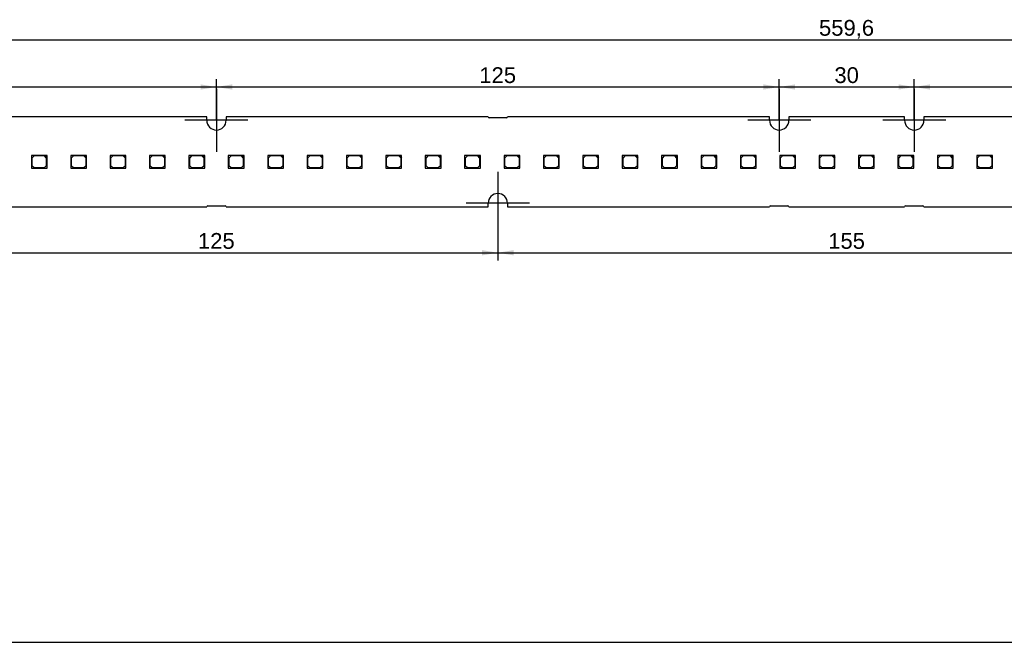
# Model space of a CAD drawing. Header units: millimetres. Extents: x 7 to 819, y 6 to 587.
# Tile 4 of 18: x 236 to 455, y 15 to 153. Entities that reach past the tile are written whole.
import ezdxf
from ezdxf.enums import TextEntityAlignment as Align
from ezdxf.lldxf.tags import DXFTag

# ---------------------------------------------------------------- set-up
doc = ezdxf.new("R2010")
doc.units = ezdxf.units.MM
doc.layers.add('Default', color=7, linetype='Continuous')
doc.layers.add('LINLED_560X20MM_', color=7, linetype='Continuous')
doc.styles.add('SEACAD_Arial', font='arial.ttf')
tags = doc.linetypes.add('CENTER2', pattern=[28.575, 19.05, -3.175, 3.175, -3.175]).pattern_tags.tags
tags[10:11] = [DXFTag(74, 4), DXFTag(75, 0), DXFTag(340, '0'), DXFTag(46, 0.0), DXFTag(50, 0.0), DXFTag(44, 0.0), DXFTag(45, 0.0)]
tags[8:9] = [DXFTag(74, 4), DXFTag(75, 0), DXFTag(340, '0'), DXFTag(46, 0.0), DXFTag(50, 0.0), DXFTag(44, 0.0), DXFTag(45, 0.0)]
tags[6:7] = [DXFTag(74, 4), DXFTag(75, 0), DXFTag(340, '0'), DXFTag(46, 0.0), DXFTag(50, 0.0), DXFTag(44, 0.0), DXFTag(45, 0.0)]
tags[4:5] = [DXFTag(74, 4), DXFTag(75, 0), DXFTag(340, '0'), DXFTag(46, 0.0), DXFTag(50, 0.0), DXFTag(44, 0.0), DXFTag(45, 0.0)]
doc.dimstyles.new('ISO', dxfattribs={"dimtxt": 3.5, "dimasz": 3.5, "dimexe": 1.75, "dimexo": 0, "dimgap": 0.875, "dimtad": 1, "dimtxsty": 'SEACAD_Arial', "dimblk1": '_SE_FILLED', "dimblk2": '_SE_FILLED', "dimsah": 1, "dimcen": 1.75, "dimadec": 0, "dimazin": 0, "dimtfac": 0.5, "dimtdec": 3, "dimtmove": 0, "dimatfit": 3, "dimfxl": 1, "dimarcsym": 0})

# ---------------------------------------------------------------- blocks, each defined once
blk = doc.blocks.new('SEANNOT_GROUP2')
at = {"layer": 'Default', "color": 7, "linetype": 'CENTER2'}
for p, q in [((280.15, 137.55), (280.15, 123.55)), ((287.15, 130.55), (273.15, 130.55))]:
    blk.add_line(p, q, dxfattribs=at)
blk = doc.blocks.new('SEANNOT_GROUP3')
at = {"layer": 'Default', "color": 7, "linetype": 'CENTER2'}
for p, q in [((342.65, 119.15), (342.65, 105.15)), ((349.65, 112.15), (335.65, 112.15))]:
    blk.add_line(p, q, dxfattribs=at)
blk = doc.blocks.new('SEANNOT_GROUP4')
at = {"layer": 'Default', "color": 7, "linetype": 'CENTER2'}
for p, q in [((405.15, 137.55), (405.15, 123.55)), ((412.15, 130.55), (398.15, 130.55))]:
    blk.add_line(p, q, dxfattribs=at)
blk = doc.blocks.new('SEANNOT_GROUP5')
at = {"layer": 'Default', "color": 7, "linetype": 'CENTER2'}
for p, q in [((435.15, 137.55), (435.15, 123.55)), ((442.15, 130.55), (428.15, 130.55))]:
    blk.add_line(p, q, dxfattribs=at)
blk = doc.blocks.new('SE1')
at = {"layer": 'LINLED_560X20MM_', "color": 7, "linetype": 'Continuous'}
for p, q in [((278, 131.35), (219.8, 131.35)), ((278, 130.55), (278, 131.35)), ((340.5, 131.35), (282.3, 131.35)), ((282.3, 131.35), (282.3, 130.55)), ((403, 131.35), (344.8, 131.35)), ((403, 130.55), (403, 131.35)), ((433, 131.35), (407.3, 131.35)), ((407.3, 131.35), (407.3, 130.55)), ((433, 130.55), (433, 131.35)), ((495.5, 131.35), (437.3, 131.35)), ((437.3, 131.35), (437.3, 130.55)), ((344.55, 131.1), (340.75, 131.1)), ((242.03, 122.75), (239.03, 122.75)), ((239.03, 122.75), (239.03, 119.95)), ((239.63, 122.65), (239.13, 122.15)), ((241.93, 122.65), (239.63, 122.65)), ((242.43, 122.15), (241.93, 122.65)), ((242.53, 122.75), (242.03, 122.75)), ((242.03, 122.75), (242.53, 122.25)), ((242.53, 122.25), (242.53, 122.75)), ((250.78, 122.75), (247.78, 122.75)), ((247.78, 122.75), (247.78, 119.95)), ((248.38, 122.65), (247.88, 122.15)), ((250.68, 122.65), (248.38, 122.65)), ((251.18, 122.15), (250.68, 122.65)), ((251.28, 122.75), (250.78, 122.75)), ((250.78, 122.75), (251.28, 122.25)), ((251.28, 122.25), (251.28, 122.75)), ((259.53, 122.75), (256.53, 122.75)), ((256.53, 122.75), (256.53, 119.95)), ((257.13, 122.65), (256.63, 122.15)), ((259.43, 122.65), (257.13, 122.65)), ((259.93, 122.15), (259.43, 122.65)), ((260.03, 122.75), (259.53, 122.75)), ((259.53, 122.75), (260.03, 122.25)), ((260.03, 122.25), (260.03, 122.75)), ((268.28, 122.75), (265.28, 122.75)), ((265.28, 122.75), (265.28, 119.95)), ((265.88, 122.65), (265.38, 122.15)), ((268.18, 122.65), (265.88, 122.65)), ((268.68, 122.15), (268.18, 122.65)), ((268.78, 122.75), (268.28, 122.75)), ((268.28, 122.75), (268.78, 122.25)), ((268.78, 122.25), (268.78, 122.75)), ((277.03, 122.75), (274.03, 122.75)), ((274.03, 122.75), (274.03, 119.95)), ((274.63, 122.65), (274.13, 122.15)), ((276.93, 122.65), (274.63, 122.65)), ((277.43, 122.15), (276.93, 122.65)), ((277.53, 122.75), (277.03, 122.75)), ((277.03, 122.75), (277.53, 122.25)), ((277.53, 122.25), (277.53, 122.75)), ((285.78, 122.75), (282.78, 122.75)), ((282.78, 122.75), (282.78, 119.95)), ((283.38, 122.65), (282.88, 122.15)), ((285.68, 122.65), (283.38, 122.65)), ((286.18, 122.15), (285.68, 122.65)), ((286.28, 122.75), (285.78, 122.75)), ((285.78, 122.75), (286.28, 122.25)), ((286.28, 122.25), (286.28, 122.75)), ((294.53, 122.75), (291.53, 122.75)), ((291.53, 122.75), (291.53, 119.95)), ((292.13, 122.65), (291.63, 122.15)), ((294.43, 122.65), (292.13, 122.65)), ((294.93, 122.15), (294.43, 122.65)), ((295.03, 122.75), (294.53, 122.75)), ((294.53, 122.75), (295.03, 122.25)), ((295.03, 122.25), (295.03, 122.75)), ((303.28, 122.75), (300.28, 122.75)), ((300.28, 122.75), (300.28, 119.95)), ((300.88, 122.65), (300.38, 122.15)), ((303.18, 122.65), (300.88, 122.65)), ((303.68, 122.15), (303.18, 122.65)), ((303.78, 122.75), (303.28, 122.75)), ((303.28, 122.75), (303.78, 122.25)), ((303.78, 122.25), (303.78, 122.75)), ((312.03, 122.75), (309.03, 122.75)), ((309.03, 122.75), (309.03, 119.95)), ((309.63, 122.65), (309.13, 122.15)), ((311.93, 122.65), (309.63, 122.65)), ((312.43, 122.15), (311.93, 122.65)), ((312.53, 122.75), (312.03, 122.75)), ((312.03, 122.75), (312.53, 122.25)), ((312.53, 122.25), (312.53, 122.75)), ((320.78, 122.75), (317.78, 122.75)), ((317.78, 122.75), (317.78, 119.95)), ((318.38, 122.65), (317.88, 122.15)), ((320.68, 122.65), (318.38, 122.65)), ((321.18, 122.15), (320.68, 122.65)), ((321.28, 122.75), (320.78, 122.75)), ((320.78, 122.75), (321.28, 122.25)), ((321.28, 122.25), (321.28, 122.75)), ((329.53, 122.75), (326.53, 122.75)), ((326.53, 122.75), (326.53, 119.95)), ((327.13, 122.65), (326.63, 122.15)), ((329.43, 122.65), (327.13, 122.65)), ((329.93, 122.15), (329.43, 122.65)), ((330.03, 122.75), (329.53, 122.75)), ((329.53, 122.75), (330.03, 122.25)), ((330.03, 122.25), (330.03, 122.75)), ((338.28, 122.75), (335.28, 122.75)), ((335.28, 122.75), (335.28, 119.95)), ((335.88, 122.65), (335.38, 122.15)), ((338.18, 122.65), (335.88, 122.65)), ((338.68, 122.15), (338.18, 122.65)), ((338.78, 122.75), (338.28, 122.75)), ((338.28, 122.75), (338.78, 122.25)), ((338.78, 122.25), (338.78, 122.75)), ((347.03, 122.75), (344.03, 122.75)), ((344.03, 122.75), (344.03, 119.95)), ((344.63, 122.65), (344.13, 122.15)), ((346.93, 122.65), (344.63, 122.65)), ((347.43, 122.15), (346.93, 122.65)), ((347.53, 122.75), (347.03, 122.75)), ((347.03, 122.75), (347.53, 122.25)), ((347.53, 122.25), (347.53, 122.75)), ((355.78, 122.75), (352.78, 122.75)), ((352.78, 122.75), (352.78, 119.95)), ((353.38, 122.65), (352.88, 122.15)), ((355.68, 122.65), (353.38, 122.65)), ((356.18, 122.15), (355.68, 122.65)), ((356.28, 122.75), (355.78, 122.75)), ((355.78, 122.75), (356.28, 122.25)), ((356.28, 122.25), (356.28, 122.75)), ((364.53, 122.75), (361.53, 122.75)), ((361.53, 122.75), (361.53, 119.95)), ((362.13, 122.65), (361.63, 122.15)), ((364.43, 122.65), (362.13, 122.65)), ((364.93, 122.15), (364.43, 122.65)), ((365.03, 122.75), (364.53, 122.75)), ((364.53, 122.75), (365.03, 122.25)), ((365.03, 122.25), (365.03, 122.75)), ((373.28, 122.75), (370.28, 122.75)), ((370.28, 122.75), (370.28, 119.95)), ((370.88, 122.65), (370.38, 122.15)), ((373.18, 122.65), (370.88, 122.65)), ((373.68, 122.15), (373.18, 122.65)), ((373.78, 122.75), (373.28, 122.75)), ((373.28, 122.75), (373.78, 122.25)), ((373.78, 122.25), (373.78, 122.75)), ((382.03, 122.75), (379.03, 122.75)), ((379.03, 122.75), (379.03, 119.95)), ((379.63, 122.65), (379.13, 122.15)), ((381.93, 122.65), (379.63, 122.65)), ((382.43, 122.15), (381.93, 122.65)), ((382.53, 122.75), (382.03, 122.75)), ((382.03, 122.75), (382.53, 122.25)), ((382.53, 122.25), (382.53, 122.75)), ((390.78, 122.75), (387.78, 122.75)), ((387.78, 122.75), (387.78, 119.95)), ((388.38, 122.65), (387.88, 122.15)), ((390.68, 122.65), (388.38, 122.65)), ((391.18, 122.15), (390.68, 122.65)), ((391.28, 122.75), (390.78, 122.75)), ((390.78, 122.75), (391.28, 122.25)), ((391.28, 122.25), (391.28, 122.75)), ((399.53, 122.75), (396.53, 122.75)), ((396.53, 122.75), (396.53, 119.95)), ((397.13, 122.65), (396.63, 122.15)), ((399.43, 122.65), (397.13, 122.65)), ((399.93, 122.15), (399.43, 122.65)), ((400.03, 122.75), (399.53, 122.75)), ((399.53, 122.75), (400.03, 122.25)), ((400.03, 122.25), (400.03, 122.75)), ((408.28, 122.75), (405.28, 122.75)), ((405.28, 122.75), (405.28, 119.95)), ((405.88, 122.65), (405.38, 122.15)), ((408.18, 122.65), (405.88, 122.65)), ((408.68, 122.15), (408.18, 122.65)), ((408.78, 122.75), (408.28, 122.75)), ((408.28, 122.75), (408.78, 122.25)), ((408.78, 122.25), (408.78, 122.75)), ((417.03, 122.75), (414.03, 122.75)), ((414.03, 122.75), (414.03, 119.95)), ((414.63, 122.65), (414.13, 122.15)), ((416.93, 122.65), (414.63, 122.65)), ((417.43, 122.15), (416.93, 122.65)), ((417.53, 122.75), (417.03, 122.75)), ((417.03, 122.75), (417.53, 122.25)), ((417.53, 122.25), (417.53, 122.75)), ((425.78, 122.75), (422.78, 122.75)), ((422.78, 122.75), (422.78, 119.95)), ((423.38, 122.65), (422.88, 122.15)), ((425.68, 122.65), (423.38, 122.65)), ((426.18, 122.15), (425.68, 122.65)), ((426.28, 122.75), (425.78, 122.75)), ((425.78, 122.75), (426.28, 122.25)), ((426.28, 122.25), (426.28, 122.75)), ((434.53, 122.75), (431.53, 122.75)), ((431.53, 122.75), (431.53, 119.95)), ((432.13, 122.65), (431.63, 122.15)), ((434.43, 122.65), (432.13, 122.65)), ((434.93, 122.15), (434.43, 122.65)), ((435.03, 122.75), (434.53, 122.75)), ((434.53, 122.75), (435.03, 122.25)), ((435.03, 122.25), (435.03, 122.75)), ((443.28, 122.75), (440.28, 122.75)), ((440.28, 122.75), (440.28, 119.95)), ((440.88, 122.65), (440.38, 122.15)), ((443.18, 122.65), (440.88, 122.65)), ((443.68, 122.15), (443.18, 122.65)), ((443.78, 122.75), (443.28, 122.75)), ((443.28, 122.75), (443.78, 122.25)), ((443.78, 122.25), (443.78, 122.75)), ((452.03, 122.75), (449.03, 122.75)), ((449.03, 122.75), (449.03, 119.95)), ((449.63, 122.65), (449.13, 122.15)), ((451.93, 122.65), (449.63, 122.65)), ((452.43, 122.15), (451.93, 122.65)), ((452.53, 122.75), (452.03, 122.75)), ((452.03, 122.75), (452.53, 122.25)), ((452.53, 122.25), (452.53, 122.75)), ((239.13, 122.15), (239.13, 120.55)), ((239.13, 120.55), (239.63, 120.05)), ((241.93, 120.05), (242.43, 120.55)), ((242.43, 120.55), (242.43, 122.15)), ((242.53, 119.95), (242.53, 122.25)), ((247.88, 122.15), (247.88, 120.55)), ((247.88, 120.55), (248.38, 120.05)), ((250.68, 120.05), (251.18, 120.55)), ((251.18, 120.55), (251.18, 122.15)), ((251.28, 119.95), (251.28, 122.25)), ((256.63, 122.15), (256.63, 120.55)), ((256.63, 120.55), (257.13, 120.05)), ((259.43, 120.05), (259.93, 120.55)), ((259.93, 120.55), (259.93, 122.15)), ((260.03, 119.95), (260.03, 122.25)), ((265.38, 122.15), (265.38, 120.55)), ((265.38, 120.55), (265.88, 120.05)), ((268.18, 120.05), (268.68, 120.55)), ((268.68, 120.55), (268.68, 122.15)), ((268.78, 119.95), (268.78, 122.25)), ((274.13, 122.15), (274.13, 120.55)), ((274.13, 120.55), (274.63, 120.05)), ((276.93, 120.05), (277.43, 120.55)), ((277.43, 120.55), (277.43, 122.15)), ((277.53, 119.95), (277.53, 122.25)), ((282.88, 122.15), (282.88, 120.55)), ((282.88, 120.55), (283.38, 120.05)), ((285.68, 120.05), (286.18, 120.55)), ((286.18, 120.55), (286.18, 122.15)), ((286.28, 119.95), (286.28, 122.25)), ((291.63, 122.15), (291.63, 120.55)), ((291.63, 120.55), (292.13, 120.05)), ((294.43, 120.05), (294.93, 120.55)), ((294.93, 120.55), (294.93, 122.15)), ((295.03, 119.95), (295.03, 122.25)), ((300.38, 122.15), (300.38, 120.55)), ((300.38, 120.55), (300.88, 120.05)), ((303.18, 120.05), (303.68, 120.55)), ((303.68, 120.55), (303.68, 122.15)), ((303.78, 119.95), (303.78, 122.25)), ((309.13, 122.15), (309.13, 120.55)), ((309.13, 120.55), (309.63, 120.05)), ((311.93, 120.05), (312.43, 120.55)), ((312.43, 120.55), (312.43, 122.15)), ((312.53, 119.95), (312.53, 122.25)), ((317.88, 122.15), (317.88, 120.55)), ((317.88, 120.55), (318.38, 120.05)), ((320.68, 120.05), (321.18, 120.55)), ((321.18, 120.55), (321.18, 122.15)), ((321.28, 119.95), (321.28, 122.25)), ((326.63, 122.15), (326.63, 120.55)), ((326.63, 120.55), (327.13, 120.05)), ((329.43, 120.05), (329.93, 120.55)), ((329.93, 120.55), (329.93, 122.15)), ((330.03, 119.95), (330.03, 122.25)), ((335.38, 122.15), (335.38, 120.55)), ((335.38, 120.55), (335.88, 120.05)), ((338.18, 120.05), (338.68, 120.55)), ((338.68, 120.55), (338.68, 122.15)), ((338.78, 119.95), (338.78, 122.25)), ((344.13, 122.15), (344.13, 120.55)), ((344.13, 120.55), (344.63, 120.05)), ((346.93, 120.05), (347.43, 120.55)), ((347.43, 120.55), (347.43, 122.15)), ((347.53, 119.95), (347.53, 122.25)), ((352.88, 122.15), (352.88, 120.55)), ((352.88, 120.55), (353.38, 120.05)), ((355.68, 120.05), (356.18, 120.55)), ((356.18, 120.55), (356.18, 122.15)), ((356.28, 119.95), (356.28, 122.25)), ((361.63, 122.15), (361.63, 120.55)), ((361.63, 120.55), (362.13, 120.05)), ((364.43, 120.05), (364.93, 120.55)), ((364.93, 120.55), (364.93, 122.15)), ((365.03, 119.95), (365.03, 122.25)), ((370.38, 122.15), (370.38, 120.55)), ((370.38, 120.55), (370.88, 120.05)), ((373.18, 120.05), (373.68, 120.55)), ((373.68, 120.55), (373.68, 122.15)), ((373.78, 119.95), (373.78, 122.25)), ((379.13, 122.15), (379.13, 120.55)), ((379.13, 120.55), (379.63, 120.05)), ((381.93, 120.05), (382.43, 120.55)), ((382.43, 120.55), (382.43, 122.15)), ((382.53, 119.95), (382.53, 122.25)), ((387.88, 122.15), (387.88, 120.55)), ((387.88, 120.55), (388.38, 120.05)), ((390.68, 120.05), (391.18, 120.55)), ((391.18, 120.55), (391.18, 122.15)), ((391.28, 119.95), (391.28, 122.25)), ((396.63, 122.15), (396.63, 120.55)), ((396.63, 120.55), (397.13, 120.05)), ((399.43, 120.05), (399.93, 120.55)), ((399.93, 120.55), (399.93, 122.15)), ((400.03, 119.95), (400.03, 122.25)), ((405.38, 122.15), (405.38, 120.55)), ((405.38, 120.55), (405.88, 120.05)), ((408.18, 120.05), (408.68, 120.55)), ((408.68, 120.55), (408.68, 122.15)), ((408.78, 119.95), (408.78, 122.25)), ((414.13, 122.15), (414.13, 120.55)), ((414.13, 120.55), (414.63, 120.05)), ((416.93, 120.05), (417.43, 120.55)), ((417.43, 120.55), (417.43, 122.15)), ((417.53, 119.95), (417.53, 122.25)), ((422.88, 122.15), (422.88, 120.55)), ((422.88, 120.55), (423.38, 120.05)), ((425.68, 120.05), (426.18, 120.55)), ((426.18, 120.55), (426.18, 122.15)), ((426.28, 119.95), (426.28, 122.25)), ((431.63, 122.15), (431.63, 120.55)), ((431.63, 120.55), (432.13, 120.05)), ((434.43, 120.05), (434.93, 120.55)), ((434.93, 120.55), (434.93, 122.15)), ((435.03, 119.95), (435.03, 122.25)), ((440.38, 122.15), (440.38, 120.55)), ((440.38, 120.55), (440.88, 120.05)), ((443.18, 120.05), (443.68, 120.55)), ((443.68, 120.55), (443.68, 122.15)), ((443.78, 119.95), (443.78, 122.25)), ((449.13, 122.15), (449.13, 120.55)), ((449.13, 120.55), (449.63, 120.05)), ((451.93, 120.05), (452.43, 120.55)), ((452.43, 120.55), (452.43, 122.15)), ((452.53, 119.95), (452.53, 122.25)), ((239.03, 119.95), (242.53, 119.95)), ((239.63, 120.05), (241.93, 120.05)), ((247.78, 119.95), (251.28, 119.95)), ((248.38, 120.05), (250.68, 120.05)), ((256.53, 119.95), (260.03, 119.95)), ((257.13, 120.05), (259.43, 120.05)), ((265.28, 119.95), (268.78, 119.95)), ((265.88, 120.05), (268.18, 120.05)), ((274.03, 119.95), (277.53, 119.95)), ((274.63, 120.05), (276.93, 120.05)), ((282.78, 119.95), (286.28, 119.95)), ((283.38, 120.05), (285.68, 120.05)), ((291.53, 119.95), (295.03, 119.95)), ((292.13, 120.05), (294.43, 120.05)), ((300.28, 119.95), (303.78, 119.95)), ((300.88, 120.05), (303.18, 120.05)), ((309.03, 119.95), (312.53, 119.95)), ((309.63, 120.05), (311.93, 120.05)), ((317.78, 119.95), (321.28, 119.95)), ((318.38, 120.05), (320.68, 120.05)), ((326.53, 119.95), (330.03, 119.95)), ((327.13, 120.05), (329.43, 120.05)), ((335.28, 119.95), (338.78, 119.95)), ((335.88, 120.05), (338.18, 120.05)), ((344.03, 119.95), (347.53, 119.95)), ((344.63, 120.05), (346.93, 120.05)), ((352.78, 119.95), (356.28, 119.95)), ((353.38, 120.05), (355.68, 120.05)), ((361.53, 119.95), (365.03, 119.95)), ((362.13, 120.05), (364.43, 120.05)), ((370.28, 119.95), (373.78, 119.95)), ((370.88, 120.05), (373.18, 120.05)), ((379.03, 119.95), (382.53, 119.95)), ((379.63, 120.05), (381.93, 120.05)), ((387.78, 119.95), (391.28, 119.95)), ((388.38, 120.05), (390.68, 120.05)), ((396.53, 119.95), (400.03, 119.95)), ((397.13, 120.05), (399.43, 120.05)), ((405.28, 119.95), (408.78, 119.95)), ((405.88, 120.05), (408.18, 120.05)), ((414.03, 119.95), (417.53, 119.95)), ((414.63, 120.05), (416.93, 120.05)), ((422.78, 119.95), (426.28, 119.95)), ((423.38, 120.05), (425.68, 120.05)), ((431.53, 119.95), (435.03, 119.95)), ((432.13, 120.05), (434.43, 120.05)), ((440.28, 119.95), (443.78, 119.95)), ((440.88, 120.05), (443.18, 120.05)), ((449.03, 119.95), (452.53, 119.95)), ((449.63, 120.05), (451.93, 120.05)), ((278.25, 111.6), (282.05, 111.6)), ((340.5, 111.35), (340.5, 112.15)), ((344.8, 112.15), (344.8, 111.35)), ((403.25, 111.6), (407.05, 111.6)), ((433.25, 111.6), (437.05, 111.6)), ((219.8, 111.35), (278, 111.35)), ((282.3, 111.35), (340.5, 111.35)), ((344.8, 111.35), (403, 111.35)), ((407.3, 111.35), (433, 111.35)), ((437.3, 111.35), (495.5, 111.35))]:
    blk.add_line(p, q, dxfattribs=at)
for centre, radius, start, end in [((340.75, 131.35), 0.25, 180, 270), ((344.55, 131.35), 0.25, 270, 0), ((280.15, 130.55), 2.15, 180, 0), ((405.15, 130.55), 2.15, 180, 0), ((435.15, 130.55), 2.15, 180, 0), ((342.65, 112.15), 2.15, 0, 180), ((278.25, 111.35), 0.25, 90, 180), ((282.05, 111.35), 0.25, 0, 90), ((403.25, 111.35), 0.25, 90, 180), ((407.05, 111.35), 0.25, 0, 90), ((433.25, 111.35), 0.25, 90, 180), ((437.05, 111.35), 0.25, 0, 90)]:
    blk.add_arc(centre, radius, start, end, dxfattribs=at)
blk = doc.blocks.new('DMBLK5')
at = {"layer": 'Default', "linetype": 'Continuous'}
for points in [[(221.15, 100.57), (221.15, 101.74), (217.65, 101.15)], [(339.15, 100.57), (342.65, 101.15), (339.15, 101.74)]]:
    blk.add_hatch(color=7, dxfattribs=at).paths.add_polyline_path(points)
at = {"layer": 'Default', "color": 7, "linetype": 'Continuous'}
for p, q in [((217.65, 112.15), (217.65, 99.4)), ((342.65, 112.15), (342.65, 99.4)), ((217.65, 101.15), (342.65, 101.15))]:
    blk.add_line(p, q, dxfattribs=at)
at = {"layer": 'Default', "color": 7, "linetype": 'Continuous', "style": 'SEACAD_Arial'}
blk.add_text('125', height=3.5, dxfattribs=at).set_placement((276.04, 105.53), align=Align.TOP_LEFT)
blk = doc.blocks.new('_SE_FILLED')
at = {"color": 0}
blk.add_line((0, 0), (-1, 0), dxfattribs=at)
blk.add_solid([(0, 0), (-1, -0.1665), (-1, 0.1665), (0, 0)], dxfattribs=at)
blk = doc.blocks.new('DMBLK6')
at = {"layer": 'Default', "linetype": 'Continuous'}
for points in [[(346.15, 100.57), (346.15, 101.74), (342.65, 101.15)], [(494.15, 100.57), (497.65, 101.15), (494.15, 101.74)]]:
    blk.add_hatch(color=7, dxfattribs=at).paths.add_polyline_path(points)
at = {"layer": 'Default', "color": 7, "linetype": 'Continuous'}
for p, q in [((342.65, 112.15), (342.65, 99.4)), ((497.65, 112.15), (497.65, 99.4)), ((342.65, 101.15), (497.65, 101.15))]:
    blk.add_line(p, q, dxfattribs=at)
at = {"layer": 'Default', "color": 7, "linetype": 'Continuous', "style": 'SEACAD_Arial'}
blk.add_text('155', height=3.5, dxfattribs=at).set_placement((416.04, 105.53), align=Align.TOP_LEFT)
blk = doc.blocks.new('DMBLK9')
at = {"layer": 'Default', "linetype": 'Continuous'}
for points in [[(158.65, 138.53), (155.15, 137.95), (158.65, 137.37)], [(276.65, 138.53), (276.65, 137.37), (280.15, 137.95)]]:
    blk.add_hatch(color=7, dxfattribs=at).paths.add_polyline_path(points)
at = {"layer": 'Default', "color": 7, "linetype": 'Continuous'}
for p, q in [((155.15, 130.55), (155.15, 139.7)), ((155.15, 137.95), (280.15, 137.95)), ((280.15, 130.55), (280.15, 139.7))]:
    blk.add_line(p, q, dxfattribs=at)
at = {"layer": 'Default', "color": 7, "linetype": 'Continuous', "style": 'SEACAD_Arial'}
blk.add_text('125', height=3.5, dxfattribs=at).set_placement((213.54, 142.33), align=Align.TOP_LEFT)
blk = doc.blocks.new('DMBLK10')
at = {"layer": 'Default', "linetype": 'Continuous'}
for points in [[(283.65, 138.53), (280.15, 137.95), (283.65, 137.37)], [(401.65, 138.53), (401.65, 137.37), (405.15, 137.95)]]:
    blk.add_hatch(color=7, dxfattribs=at).paths.add_polyline_path(points)
at = {"layer": 'Default', "color": 7, "linetype": 'Continuous'}
for p, q in [((280.15, 130.55), (280.15, 139.7)), ((280.15, 137.95), (405.15, 137.95)), ((405.15, 130.55), (405.15, 139.7))]:
    blk.add_line(p, q, dxfattribs=at)
at = {"layer": 'Default', "color": 7, "linetype": 'Continuous', "style": 'SEACAD_Arial'}
blk.add_text('125', height=3.5, dxfattribs=at).set_placement((338.54, 142.33), align=Align.TOP_LEFT)
blk = doc.blocks.new('DMBLK11')
at = {"layer": 'Default', "linetype": 'Continuous'}
for points in [[(408.65, 138.53), (405.15, 137.95), (408.65, 137.37)], [(431.65, 138.53), (431.65, 137.37), (435.15, 137.95)]]:
    blk.add_hatch(color=7, dxfattribs=at).paths.add_polyline_path(points)
at = {"layer": 'Default', "color": 7, "linetype": 'Continuous'}
for p, q in [((405.15, 130.55), (405.15, 139.7)), ((405.15, 137.95), (435.15, 137.95)), ((435.15, 130.55), (435.15, 139.7))]:
    blk.add_line(p, q, dxfattribs=at)
at = {"layer": 'Default', "color": 7, "linetype": 'Continuous', "style": 'SEACAD_Arial'}
blk.add_text('30', height=3.5, dxfattribs=at).set_placement((417.41, 142.33), align=Align.TOP_LEFT)
blk = doc.blocks.new('DMBLK12')
at = {"layer": 'Default', "linetype": 'Continuous'}
for points in [[(438.65, 138.53), (435.15, 137.95), (438.65, 137.37)], [(556.65, 138.53), (556.65, 137.37), (560.15, 137.95)]]:
    blk.add_hatch(color=7, dxfattribs=at).paths.add_polyline_path(points)
at = {"layer": 'Default', "color": 7, "linetype": 'Continuous'}
for p, q in [((435.15, 130.55), (435.15, 139.7)), ((435.15, 137.95), (560.15, 137.95)), ((560.15, 130.55), (560.15, 139.7))]:
    blk.add_line(p, q, dxfattribs=at)
at = {"layer": 'Default', "color": 7, "linetype": 'Continuous', "style": 'SEACAD_Arial'}
blk.add_text('125', height=3.5, dxfattribs=at).set_placement((493.54, 142.33), align=Align.TOP_LEFT)
blk = doc.blocks.new('DMBLK15')
at = {"layer": 'Default', "linetype": 'Continuous'}
for points in [[(143.85, 149.03), (140.35, 148.45), (143.85, 147.87)], [(696.45, 149.03), (696.45, 147.87), (699.95, 148.45)]]:
    blk.add_hatch(color=7, dxfattribs=at).paths.add_polyline_path(points)
at = {"layer": 'Default', "color": 7, "linetype": 'Continuous'}
for p, q in [((140.35, 124.85), (140.35, 150.2)), ((699.95, 124.85), (699.95, 150.2)), ((140.35, 148.45), (699.95, 148.45))]:
    blk.add_line(p, q, dxfattribs=at)
at = {"layer": 'Default', "color": 7, "linetype": 'Continuous', "style": 'SEACAD_Arial'}
blk.add_text('559,6', height=3.5, dxfattribs=at).set_placement((413.99, 152.83), align=Align.TOP_LEFT)

msp = doc.modelspace()

# ---------------------------------------------------------------- linework, layer by layer
at = {"layer": 'Default', "color": 7, "linetype": 'Continuous'}
msp.add_line((6.708, 14.67), (819.1, 14.67), dxfattribs=at)

# ---------------------------------------------------------------- block references
at = {"layer": 'Default'}
for name in ['SEANNOT_GROUP2', 'SEANNOT_GROUP4', 'SEANNOT_GROUP5', 'SE1', 'SEANNOT_GROUP3']:
    msp.add_blockref(name, (0, 0), dxfattribs=at)

# ---------------------------------------------------------------- dimensions: what is measured, and where the dimension line sits
at = {"layer": 'Default', "color": 7, "linetype": 'Continuous'}
for base, p1, p2, angle, picture, middle in [((140.352, 148.451), (140.352, 117.846), (699.952, 117.846), 0, 'DMBLK15', (420.152, 148.451)), ((155.152, 137.951), (155.152, 130.546), (280.152, 130.546), 0, 'DMBLK9', (217.652, 137.951)), ((280.152, 137.951), (280.152, 130.546), (405.152, 130.546), 360, 'DMBLK10', (342.652, 137.951)), ((405.152, 137.951), (405.152, 130.546), (435.152, 130.546), 0, 'DMBLK11', (420.152, 137.951)), ((435.152, 137.951), (435.152, 130.546), (560.152, 130.546), 0, 'DMBLK12', (497.652, 137.951)), ((217.652, 101.153), (217.652, 112.146), (342.652, 112.146), 0, 'DMBLK5', (280.152, 101.153)), ((342.652, 101.153), (342.652, 112.146), (497.652, 112.146), 0, 'DMBLK6', (420.152, 101.153))]:
    dim = msp.add_linear_dim(base=base, p1=p1, p2=p2, angle=angle, text='\\A1;<>', dimstyle='ISO', dxfattribs=at)
    dim.commit()
    dim.dimension.update_dxf_attribs({"geometry": picture, "text_midpoint": middle, "dimtype": 161})

doc.saveas('drawing.dxf')
